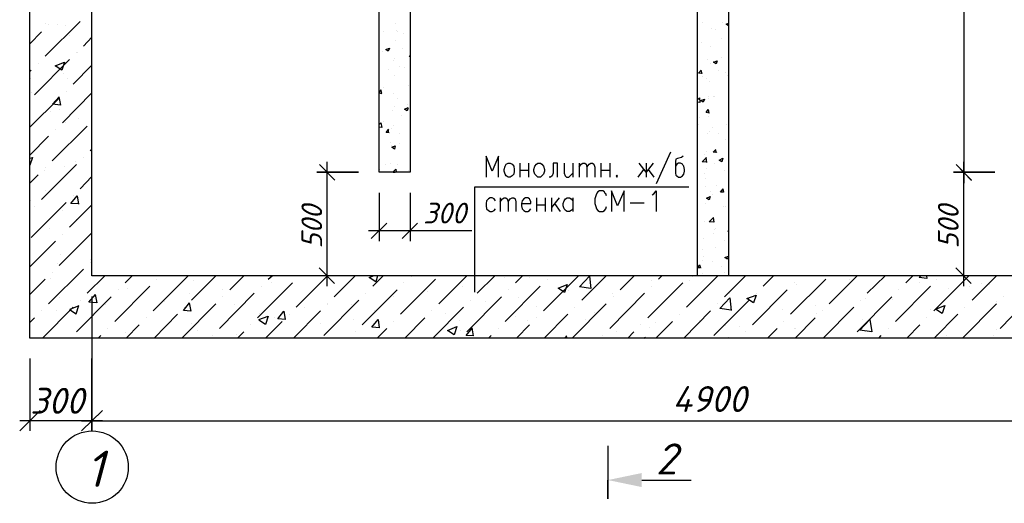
# Model space of a CAD drawing. Extents: x -119078 to 1619993, y 264752 to 340742.
# Tile 181 of 220: x 1039064 to 1048580, y 314002 to 318671. Entities that reach past the tile are written whole.
import ezdxf

# ---------------------------------------------------------------- set-up
doc = ezdxf.new("R2010")
doc.units = 0
doc.header["$MEASUREMENT"] = 0
for name, color, linetype in [('PDF _Геометрия', 250, 'Continuous'), ('PDF _Сплошная заливка', 7, 'Continuous'), ('PDF _Текст', 7, 'Continuous')]:
    doc.layers.add(name, color=color, linetype=linetype)
doc.styles.add('PDF ISOCPEUR Italic', font='isocpeui.ttf')

msp = doc.modelspace()

# ---------------------------------------------------------------- linework, layer by layer
at = {"layer": 'PDF _Геометрия', "color": 7, "lineweight": -3}
for points in [[(1039161.523, 322798.844), (1052361.402, 322798.844), (1052361.402, 315597.755), (1039161.523, 315597.755)], [(1039762.672, 322197.695), (1051764.486, 322197.695), (1051764.486, 316198.904), (1039762.672, 316198.904)], [(1042537.672, 322197.695), (1042838.247, 322197.695), (1042838.247, 317197.997), (1042537.672, 317197.997)], [(1045613.247, 321198.602), (1045913.821, 321198.602), (1045913.821, 316198.904), (1045613.247, 316198.904)], [(1043784.056, 317285.272), (1043805.223, 317285.272), (1043822.157, 317276.805), (1043839.091, 317255.638), (1043843.324, 317226.004), (1043843.324, 317209.07), (1043839.091, 317179.436), (1043822.157, 317162.502), (1043805.223, 317149.802), (1043784.056, 317149.802), (1043767.122, 317162.502), (1043754.422, 317179.436), (1043745.955, 317209.07), (1043745.955, 317226.004), (1043754.422, 317255.638), (1043767.122, 317276.805)], [(1044071.93, 317285.272), (1044097.331, 317285.272), (1044110.031, 317276.805), (1044126.965, 317255.638), (1044135.432, 317226.004), (1044135.432, 317209.07), (1044126.965, 317179.436), (1044110.031, 317162.502), (1044097.331, 317149.802), (1044071.93, 317149.802), (1044059.23, 317162.502), (1044042.296, 317179.436), (1044033.829, 317209.07), (1044033.829, 317226.004), (1044042.296, 317255.638), (1044059.23, 317276.805)], [(1044833.95, 317170.969), (1044829.717, 317162.502), (1044833.95, 317149.802), (1044842.417, 317162.502)]]:
    msp.add_lwpolyline(points, close=True, dxfattribs=at)
at = {"layer": 'PDF _Геометрия', "color": 251, "lineweight": -3, "true_color": 0x535353}
for points in [[(1048187.158, 322297.12), (1048187.158, 317094.217)], [(1042033.892, 317299.6), (1042033.892, 316097.302)], [(1048185.041, 317299.6), (1048185.041, 316097.302)], [(1042537.672, 316999.025), (1042537.672, 316533.347)], [(1042838.247, 316999.025), (1042838.247, 316533.347)], [(1042613.874, 316706.918), (1042461.47, 316558.747)], [(1042762.045, 316558.747), (1042910.215, 316706.918)], [(1042436.07, 316634.949), (1042838.247, 316634.949), (1043435.162, 316634.949)], [(1041959.807, 316275.106), (1042107.978, 316122.702)], [(1048110.956, 316275.106), (1048259.127, 316122.702)], [(1042338.7, 316198.904), (1041936.523, 316198.904)], [(1048489.849, 316198.904), (1048087.672, 316198.904)], [(1039762.672, 315999.933), (1039762.672, 314700.265), (1039762.672, 315398.784)], [(1039161.523, 315398.784), (1039161.523, 314700.265)], [(1039263.126, 314899.237), (1039064.154, 314700.265)], [(1039864.275, 314797.634), (1039064.154, 314797.634)], [(1039661.07, 314797.634), (1051861.855, 314797.634)]]:
    msp.add_lwpolyline(points, dxfattribs=at)
at = {"layer": 'PDF _Геометрия', "color": 8, "lineweight": -3, "true_color": 0x767676}
for points in [[(1039309.694, 318319.86), (1039648.369, 318654.302)], [(1039313.927, 318633.135), (1039313.927, 318633.135)], [(1039343.561, 318620.434), (1039343.561, 318620.434)], [(1039428.23, 318624.668), (1039428.23, 318624.668)], [(1039504.432, 318611.968), (1039504.432, 318611.968)], [(1042698.543, 318637.368), (1042698.543, 318637.368)], [(1045659.815, 318645.835), (1045659.815, 318645.835)], [(1045748.717, 318586.567), (1045748.717, 318586.567)], [(1045858.787, 318641.602), (1045858.787, 318641.602)], [(1045913.821, 318611.968), (1045892.654, 318628.901), (1045913.821, 318637.368)], [(1039161.523, 318438.396), (1039275.826, 318552.699)], [(1039542.533, 318523.065), (1039542.533, 318523.065)], [(1039682.237, 318417.229), (1039762.672, 318501.898)], [(1042575.773, 318552.699), (1042575.773, 318552.699)], [(1042702.777, 318569.633), (1042702.777, 318569.633)], [(1042715.477, 318556.933), (1042715.477, 318556.933)], [(1042774.745, 318535.766), (1042774.745, 318535.766)], [(1045786.818, 318573.867), (1045786.818, 318573.867)], [(1042541.906, 318396.062), (1042541.906, 318396.062)], [(1042694.31, 318468.03), (1042694.31, 318468.03)], [(1045651.348, 318455.33), (1045651.348, 318455.33)], [(1045744.484, 318417.229), (1045744.484, 318417.229)], [(1045846.086, 318489.198), (1045846.086, 318489.198)], [(1039614.502, 318353.727), (1039614.502, 318353.727)], [(1039618.735, 318353.727), (1039618.735, 318353.727)], [(1042571.54, 318366.428), (1042571.54, 318366.428)], [(1042762.045, 318391.828), (1042762.045, 318391.828)], [(1042838.247, 318315.626), (1042829.78, 318315.626), (1042838.247, 318324.093)], [(1045841.853, 318302.926), (1045841.853, 318302.926)], [(1039208.091, 317947.317), (1039546.767, 318285.992)], [(1039241.959, 318252.125), (1039241.959, 318252.125)], [(1039580.634, 318048.919), (1039762.672, 318230.958)], [(1042677.376, 318273.292), (1042677.376, 318273.292)], [(1042685.843, 318298.693), (1042685.843, 318298.693)], [(1042736.644, 318218.257), (1042736.644, 318218.257)], [(1042783.212, 318205.557), (1042783.212, 318205.557)], [(1045714.849, 318285.992), (1045714.849, 318285.992)], [(1045736.017, 318247.891), (1045736.017, 318247.891)], [(1045765.651, 318269.059), (1045765.651, 318269.059)], [(1039161.523, 318171.689), (1039174.224, 318184.39)], [(1039487.498, 318150.522), (1039487.498, 318150.522)], [(1042630.808, 318192.857), (1042630.808, 318192.857)], [(1042681.609, 318129.355), (1042681.609, 318129.355)], [(1045647.114, 318184.39), (1045655.581, 318150.522), (1045625.947, 318154.756), (1045651.348, 318184.39)], [(1045659.815, 318125.121), (1045659.815, 318125.121)], [(1045820.686, 318184.39), (1045820.686, 318184.39)], [(1045884.187, 318158.989), (1045884.187, 318158.989)], [(1045901.121, 318129.355), (1045901.121, 318129.355)], [(1039169.99, 318108.188), (1039169.99, 318108.188)], [(1039525.599, 318099.721), (1039525.599, 318099.721)], [(1042575.773, 318015.052), (1042575.773, 318015.052)], [(1042817.08, 318036.219), (1042817.08, 318036.219)], [(1045706.383, 318103.954), (1045706.383, 318103.954)], [(1045731.783, 318078.554), (1045731.783, 318078.554)], [(1039178.457, 317972.717), (1039178.457, 317972.717)], [(1039440.93, 317926.15), (1039457.864, 317845.714), (1039381.662, 317854.181), (1039445.164, 317926.15)], [(1039479.031, 317676.376), (1039762.672, 317964.251)], [(1039512.899, 317981.184), (1039512.899, 317981.184)], [(1042537.672, 317968.484), (1042558.839, 317993.885)], [(1042537.672, 317964.251), (1042563.073, 317960.017), (1042554.606, 317993.885)], [(1042673.142, 317960.017), (1042673.142, 317960.017)], [(1045719.083, 317926.15), (1045719.083, 317926.15)], [(1045765.651, 317930.383), (1045765.651, 317930.383)], [(1045782.585, 317930.383), (1045782.585, 317930.383)], [(1039161.523, 317634.042), (1039445.164, 317913.449)], [(1042681.609, 317833.014), (1042681.609, 317833.014)], [(1042715.477, 317913.449), (1042715.477, 317913.449)], [(1042817.08, 317820.313), (1042808.613, 317790.679), (1042783.212, 317807.613), (1042817.08, 317824.547)], [(1042808.613, 317849.948), (1042808.613, 317849.948)], [(1045613.247, 317900.749), (1045634.414, 317917.683), (1045638.647, 317871.115), (1045613.247, 317875.348)], [(1045723.316, 317909.216), (1045723.316, 317909.216)], [(1039360.495, 317782.212), (1039360.495, 317782.212)], [(1039449.397, 317803.38), (1039449.397, 317803.38)], [(1042541.906, 317752.578), (1042541.906, 317752.578)], [(1042668.909, 317790.679), (1042668.909, 317790.679)], [(1042749.344, 317744.111), (1042749.344, 317744.111)], [(1042838.247, 317803.38), (1042838.247, 317803.38)], [(1045727.55, 317769.512), (1045697.916, 317773.746), (1045719.083, 317803.38), (1045723.316, 317769.512)], [(1045719.083, 317739.878), (1045719.083, 317739.878)], [(1039377.429, 317308.067), (1039716.104, 317642.509)], [(1039508.666, 317676.376), (1039508.666, 317676.376)], [(1039635.669, 317714.477), (1039635.669, 317714.477)], [(1042537.672, 317659.443), (1042554.606, 317676.376), (1042563.073, 317629.809), (1042537.672, 317634.042)], [(1042550.373, 317634.042), (1042550.373, 317634.042)], [(1042584.24, 317689.077), (1042584.24, 317689.077)], [(1042677.376, 317650.976), (1042677.376, 317650.976)], [(1045621.714, 317663.676), (1045621.714, 317663.676)], [(1045634.414, 317727.178), (1045634.414, 317727.178)], [(1045892.654, 317655.209), (1045892.654, 317655.209)], [(1039161.523, 317363.102), (1039343.561, 317545.14)], [(1039411.296, 317612.875), (1039411.296, 317612.875)], [(1042635.041, 317579.007), (1042605.407, 317583.241), (1042630.808, 317612.875)], [(1042630.808, 317579.007), (1042626.575, 317612.875)], [(1042660.442, 317621.342), (1042660.442, 317621.342)], [(1042732.411, 317574.774), (1042732.411, 317574.774)], [(1045710.616, 317570.54), (1045710.616, 317570.54)], [(1045727.55, 317595.941), (1045727.55, 317595.941)], [(1045761.417, 317625.575), (1045761.417, 317625.575)], [(1045820.686, 317570.54), (1045820.686, 317570.54)], [(1042541.906, 317452.004), (1042541.906, 317452.004)], [(1042647.742, 317485.871), (1042647.742, 317485.871)], [(1042656.209, 317452.004), (1042656.209, 317452.004)], [(1042736.644, 317477.405), (1042736.644, 317477.405)], [(1045884.187, 317515.506), (1045884.187, 317515.506)], [(1039745.738, 317409.669), (1039762.672, 317422.37)], [(1045685.215, 317371.568), (1045685.215, 317371.568)], [(1045706.383, 317401.203), (1045706.383, 317401.203)], [(1045786.818, 317418.136), (1045795.285, 317388.502), (1045765.651, 317392.736), (1045791.051, 317418.136)], [(1045791.051, 317396.969), (1045791.051, 317396.969)], [(1045812.219, 317388.502), (1045812.219, 317388.502)], [(1039161.523, 317333.467), (1039186.924, 317341.934), (1039161.523, 317265.732)], [(1039275.826, 316935.524), (1039614.502, 317274.199)], [(1039606.035, 317299.6), (1039606.035, 317299.6)], [(1039682.237, 317341.934), (1039682.237, 317341.934)], [(1042601.174, 317274.199), (1042601.174, 317274.199)], [(1042647.742, 317282.666), (1042647.742, 317282.666)], [(1042711.243, 317269.966), (1042711.243, 317269.966)], [(1045706.383, 317295.366), (1045659.815, 317299.6), (1045702.149, 317341.934)], [(1045706.383, 317291.133), (1045697.916, 317341.934)], [(1045782.585, 317286.9), (1045782.585, 317286.9)], [(1039161.523, 317092.161), (1039241.959, 317172.597)], [(1039301.227, 317214.931), (1039301.227, 317214.931)], [(1039309.694, 317240.332), (1039309.694, 317240.332)], [(1039495.965, 317253.032), (1039495.965, 317253.032)], [(1042546.139, 317227.631), (1042546.139, 317227.631)], [(1042673.142, 317202.231), (1042698.543, 317227.631), (1042702.777, 317197.997)], [(1042673.142, 317197.997), (1042694.31, 317197.997)], [(1042817.08, 317214.931), (1042817.08, 317214.931)], [(1045680.982, 317185.297), (1045680.982, 317185.297)], [(1045697.916, 317231.865), (1045697.916, 317231.865)], [(1045871.487, 317210.698), (1045871.487, 317210.698)], [(1039648.369, 317037.126), (1039762.672, 317155.663)], [(1045693.682, 317134.496), (1045693.682, 317134.496)], [(1045799.518, 317066.76), (1045799.518, 317066.76)], [(1039309.694, 317024.426), (1039309.694, 317024.426)], [(1039635.669, 316893.189), (1039559.467, 316897.423), (1039618.735, 316969.391), (1039631.435, 316888.956)], [(1039580.634, 316969.391), (1039580.634, 316969.391)], [(1045693.682, 317062.527), (1045693.682, 317062.527)], [(1045740.25, 317011.726), (1045740.25, 317011.726)], [(1045761.417, 316982.092), (1045761.417, 316982.092)], [(1045858.787, 317037.126), (1045867.253, 317007.492), (1045837.619, 317007.492), (1045863.02, 317037.126)], [(1039161.523, 316918.59), (1039165.757, 316918.59), (1039161.523, 316927.057)], [(1039174.224, 316567.214), (1039512.899, 316905.89)], [(1039546.767, 316668.817), (1039762.672, 316884.722)], [(1045689.449, 316893.189), (1045689.449, 316893.189)], [(1039208.091, 316872.022), (1039208.091, 316872.022)], [(1039479.031, 316829.688), (1039479.031, 316829.688)], [(1045863.02, 316867.789), (1045863.02, 316867.789)], [(1045884.187, 316872.022), (1045884.187, 316872.022)], [(1039614.502, 316745.019), (1039614.502, 316745.019)], [(1045680.982, 316723.851), (1045680.982, 316723.851)], [(1045765.651, 316761.952), (1045774.118, 316715.385), (1045727.55, 316719.618), (1045769.884, 316761.952)], [(1039356.262, 316651.883), (1039356.262, 316651.883)], [(1039445.164, 316296.274), (1039762.672, 316613.782)], [(1039479.031, 316601.082), (1039479.031, 316601.082)], [(1045613.247, 316596.848), (1045613.247, 316596.848)], [(1045765.651, 316605.315), (1045765.651, 316605.315)], [(1045782.585, 316643.416), (1045782.585, 316643.416)], [(1045791.051, 316651.883), (1045791.051, 316651.883)], [(1045913.821, 316626.482), (1045909.588, 316626.482), (1045913.821, 316634.949)], [(1039161.523, 316283.573), (1039411.296, 316533.347)], [(1045676.748, 316554.514), (1045676.748, 316554.514)], [(1045871.487, 316537.58), (1045871.487, 316537.58)], [(1039462.098, 316406.343), (1039462.098, 316406.343)], [(1039627.202, 316482.545), (1039627.202, 316482.545)], [(1045659.815, 316452.911), (1045659.815, 316452.911)], [(1045786.818, 316469.845), (1045786.818, 316469.845)], [(1039432.464, 316317.441), (1039432.464, 316317.441)], [(1039745.738, 316330.141), (1039745.738, 316330.141)], [(1039749.972, 316359.775), (1039749.972, 316359.775)], [(1045634.414, 316304.741), (1045642.881, 316275.106), (1045613.247, 316275.106), (1045638.647, 316304.741)], [(1045664.048, 316347.075), (1045664.048, 316347.075)], [(1045668.282, 316385.176), (1045668.282, 316385.176)], [(1045761.417, 316338.608), (1045761.417, 316338.608)], [(1045913.821, 316380.943), (1045905.354, 316359.775), (1045879.954, 316376.709), (1045913.821, 316389.409)], [(1039343.561, 315927.964), (1039682.237, 316262.406)], [(1039377.429, 316228.539), (1039377.429, 316228.539)], [(1045651.348, 316266.64), (1045651.348, 316266.64)], [(1045664.048, 316220.072), (1045664.048, 316220.072)], [(1045846.086, 316292.04), (1045846.086, 316292.04)], [(1045879.954, 316228.539), (1045879.954, 316228.539)], [(1039161.523, 316016.866), (1039309.694, 316165.037)], [(1039360.495, 316173.504), (1039360.495, 316173.504)], [(1039716.104, 316029.567), (1039885.442, 316198.904)], [(1040084.414, 316131.169), (1040152.149, 316198.904)], [(1040355.354, 315860.229), (1040689.796, 316194.671)], [(1040389.222, 316165.037), (1040389.222, 316165.037)], [(1040723.664, 315961.832), (1040960.737, 316198.904)], [(1040740.598, 316156.57), (1040740.598, 316156.57)], [(1041096.207, 316063.434), (1041231.677, 316198.904)], [(1041362.914, 315792.494), (1041701.59, 316131.169)], [(1041464.517, 316165.037), (1041502.618, 316198.904)], [(1041498.384, 316131.169), (1041498.384, 316131.169)], [(1041735.457, 315894.096), (1042040.265, 316198.904)], [(1041769.325, 316194.671), (1041769.325, 316194.671)], [(1042103.767, 315995.699), (1042306.972, 316198.904)], [(1042522.878, 316198.904), (1042505.944, 316139.636), (1042442.442, 316181.971), (1042480.543, 316198.904)], [(1042476.31, 316097.302), (1042577.912, 316198.904)], [(1042743.017, 315826.361), (1043081.692, 316165.037)], [(1042776.884, 316131.169), (1042776.884, 316131.169)], [(1042844.619, 316194.671), (1042848.853, 316198.904)], [(1043115.56, 315927.964), (1043386.5, 316198.904)], [(1043483.87, 316029.567), (1043657.441, 316198.904)], [(1043750.576, 316177.737), (1043750.576, 316177.737)], [(1043856.413, 316131.169), (1043924.148, 316198.904)], [(1043991.883, 316181.971), (1043991.883, 316181.971)], [(1044127.353, 315860.229), (1044461.795, 316194.671)], [(1044161.221, 316165.037), (1044161.221, 316165.037)], [(1044495.663, 315961.832), (1044732.735, 316198.904)], [(1044868.206, 316063.434), (1045003.676, 316198.904)], [(1045134.913, 315792.494), (1045473.588, 316131.169)], [(1045168.78, 316156.57), (1045168.78, 316156.57)], [(1045236.515, 316165.037), (1045270.383, 316198.904)], [(1045355.007, 316194.671), (1045355.007, 316194.671)], [(1045507.456, 315894.096), (1045812.264, 316198.904)], [(1045537.09, 316152.337), (1045537.09, 316152.337)], [(1045541.323, 316194.671), (1045541.323, 316194.671)], [(1045566.679, 316194.671), (1045570.912, 316198.904)], [(1045875.765, 315995.699), (1046078.971, 316198.904)], [(1046248.308, 316097.302), (1046349.911, 316198.904)], [(1046404.946, 316194.671), (1046404.946, 316194.671)], [(1046515.015, 315826.361), (1046853.691, 316165.037)], [(1046548.883, 316131.169), (1046548.883, 316131.169)], [(1046887.558, 315927.964), (1047158.499, 316198.904)], [(1047082.297, 316165.037), (1047082.297, 316165.037)], [(1047255.868, 316029.567), (1047429.439, 316198.904)], [(1047628.411, 316131.169), (1047696.146, 316198.904)], [(1047827.383, 316198.904), (1047831.617, 316173.504), (1047755.415, 316181.971), (1047772.348, 316198.904)], [(1047759.648, 316135.403), (1047759.648, 316135.403)], [(1047899.352, 315860.229), (1048233.794, 316194.671)], [(1047928.986, 316165.037), (1047928.986, 316165.037)], [(1048267.661, 315961.832), (1048504.734, 316198.904)], [(1048356.564, 316122.702), (1048356.564, 316122.702)], [(1039792.306, 316016.866), (1039809.24, 315936.431), (1039733.038, 315944.898), (1039796.54, 316016.866)], [(1039982.811, 315758.626), (1040321.487, 316097.302)], [(1040016.679, 316063.434), (1040016.679, 316063.434)], [(1040101.348, 316076.135), (1040101.348, 316076.135)], [(1040702.497, 316025.333), (1040702.497, 316025.333)], [(1040994.604, 315690.891), (1041329.047, 316029.567)], [(1041020.005, 316067.668), (1041020.005, 316067.668)], [(1041396.782, 316097.302), (1041396.782, 316097.302)], [(1042374.707, 315724.759), (1042713.383, 316063.434)], [(1042408.575, 316029.567), (1042408.575, 316029.567)], [(1043009.724, 316050.734), (1043009.724, 316050.734)], [(1043339.932, 316093.068), (1043339.932, 316093.068)], [(1043754.81, 315758.626), (1044093.485, 316097.302)], [(1043788.677, 316063.434), (1043788.677, 316063.434)], [(1044368.659, 316054.967), (1044368.659, 316054.967)], [(1044766.603, 315690.891), (1045101.045, 316029.567)], [(1044796.237, 316025.333), (1044796.237, 316025.333)], [(1045168.78, 316097.302), (1045168.78, 316097.302)], [(1045926.567, 316025.333), (1045926.567, 316025.333)], [(1046146.706, 315724.759), (1046481.148, 316063.434)], [(1046180.573, 316029.567), (1046180.573, 316029.567)], [(1046570.05, 316110.002), (1046570.05, 316110.002)], [(1047526.809, 315758.626), (1047865.484, 316097.302)], [(1047560.676, 316063.434), (1047560.676, 316063.434)], [(1048039.055, 316080.368), (1048039.055, 316080.368)], [(1048242.261, 316093.068), (1048242.261, 316093.068)], [(1048441.232, 316110.002), (1048441.232, 316110.002)], [(1048538.602, 315690.891), (1048873.044, 316029.567)], [(1039449.397, 315987.232), (1039449.397, 315987.232)], [(1039614.502, 315657.024), (1039948.944, 315995.699)], [(1039648.369, 315961.832), (1039648.369, 315961.832)], [(1039783.839, 315978.765), (1039783.839, 315978.765)], [(1040461.19, 315949.131), (1040461.19, 315949.131)], [(1040630.528, 315597.755), (1040960.737, 315927.964)], [(1040702.497, 315936.431), (1040719.431, 315855.995), (1040647.462, 315864.462), (1040706.73, 315936.431)], [(1041028.472, 315995.699), (1041028.472, 315995.699)], [(1042002.164, 315623.156), (1042340.84, 315961.832)], [(1042036.032, 315927.964), (1042036.032, 315927.964)], [(1042268.871, 315923.731), (1042268.871, 315923.731)], [(1042679.515, 315999.933), (1042679.515, 315999.933)], [(1043386.5, 315657.024), (1043720.942, 315995.699)], [(1043420.368, 315961.832), (1043420.368, 315961.832)], [(1043568.538, 315949.131), (1043568.538, 315949.131)], [(1043886.047, 315991.466), (1043886.047, 315991.466)], [(1044402.527, 315597.755), (1044732.735, 315927.964)], [(1044800.471, 315995.699), (1044800.471, 315995.699)], [(1045274.616, 315936.431), (1045274.616, 315936.431)], [(1045774.163, 315623.156), (1046112.838, 315961.832)], [(1045808.03, 315927.964), (1045808.03, 315927.964)], [(1045829.197, 315881.396), (1045926.567, 315987.232), (1045939.267, 315864.462)], [(1047158.499, 315657.024), (1047492.941, 315995.699)], [(1047188.133, 315961.832), (1047188.133, 315961.832)], [(1047234.701, 315974.532), (1047234.701, 315974.532)], [(1047501.408, 315966.065), (1047501.408, 315966.065)], [(1048174.525, 315597.755), (1048504.734, 315927.964)], [(1048508.968, 315953.365), (1048508.968, 315953.365)], [(1048572.469, 315995.699), (1048572.469, 315995.699)], [(1039275.826, 315860.229), (1039275.826, 315860.229)], [(1039284.293, 315597.755), (1039580.634, 315894.096)], [(1039419.763, 315860.229), (1039419.763, 315860.229)], [(1039546.767, 315872.929), (1039610.268, 315830.595), (1039635.669, 315911.03)], [(1039551, 315877.163), (1039639.902, 315911.03)], [(1039898.142, 315919.497), (1039898.142, 315919.497)], [(1040363.821, 315597.755), (1040588.194, 315826.361)], [(1040655.929, 315894.096), (1040655.929, 315894.096)], [(1041138.542, 315919.497), (1041138.542, 315919.497)], [(1041384.081, 315830.595), (1041384.081, 315830.595)], [(1041633.854, 315775.56), (1041557.652, 315784.027), (1041616.921, 315855.995), (1041629.621, 315775.56)], [(1041667.722, 315826.361), (1041667.722, 315826.361)], [(1041710.056, 315597.755), (1041972.53, 315860.229)], [(1041815.893, 315889.863), (1041815.893, 315889.863)], [(1042036.032, 315919.497), (1042036.032, 315919.497)], [(1042493.244, 315860.229), (1042493.244, 315860.229)], [(1042768.417, 315843.295), (1042768.417, 315843.295)], [(1043047.825, 315860.229), (1043047.825, 315860.229)], [(1043056.292, 315597.755), (1043352.633, 315894.096)], [(1043174.828, 315834.828), (1043174.828, 315834.828)], [(1044055.384, 315898.33), (1044055.384, 315898.33)], [(1044131.586, 315597.755), (1044360.192, 315826.361)], [(1044427.928, 315894.096), (1044427.928, 315894.096)], [(1044618.433, 315843.295), (1044618.433, 315843.295)], [(1045439.721, 315826.361), (1045439.721, 315826.361)], [(1045482.055, 315597.755), (1045740.295, 315860.229)], [(1045829.197, 315885.63), (1045939.267, 315868.696)], [(1046434.58, 315868.696), (1046434.58, 315868.696)], [(1046756.322, 315911.03), (1046756.322, 315911.03)], [(1046760.555, 315839.062), (1046760.555, 315839.062)], [(1046819.823, 315860.229), (1046819.823, 315860.229)], [(1046828.29, 315597.755), (1047124.631, 315894.096)], [(1047865.484, 315868.696), (1047865.484, 315868.696)], [(1047903.585, 315597.755), (1048132.191, 315826.361)], [(1048199.926, 315894.096), (1048199.926, 315894.096)], [(1039161.523, 315745.926), (1039208.091, 315792.494)], [(1040287.619, 315792.494), (1040287.619, 315792.494)], [(1040727.897, 315733.226), (1040727.897, 315733.226)], [(1041375.614, 315775.56), (1041464.517, 315809.428), (1041439.116, 315728.992), (1041375.614, 315771.327)], [(1041439.116, 315597.755), (1041599.987, 315758.626)], [(1041528.018, 315796.727), (1041528.018, 315796.727)], [(1041968.297, 315737.459), (1041968.297, 315737.459)], [(1042285.805, 315779.793), (1042285.805, 315779.793)], [(1042544.045, 315695.125), (1042467.843, 315703.591), (1042527.111, 315775.56), (1042539.812, 315695.125)], [(1042679.515, 315758.626), (1042679.515, 315758.626)], [(1042785.351, 315597.755), (1042980.09, 315792.494)], [(1043314.532, 315771.327), (1043314.532, 315771.327)], [(1043852.179, 315805.194), (1043852.179, 315805.194)], [(1043974.949, 315762.86), (1043974.949, 315762.86)], [(1044059.618, 315792.494), (1044059.618, 315792.494)], [(1044529.53, 315775.56), (1044529.53, 315775.56)], [(1045206.881, 315745.926), (1045206.881, 315745.926)], [(1045211.115, 315597.755), (1045371.986, 315758.626)], [(1045634.459, 315762.86), (1045634.459, 315762.86)], [(1046447.28, 315758.626), (1046447.28, 315758.626)], [(1046557.35, 315597.755), (1046752.088, 315792.494)], [(1047213.534, 315779.793), (1047213.534, 315779.793)], [(1047831.617, 315792.494), (1047831.617, 315792.494)], [(1039915.076, 315690.891), (1039915.076, 315690.891)], [(1040084.414, 315652.79), (1040084.414, 315652.79)], [(1040092.881, 315597.755), (1040219.884, 315724.759)], [(1040787.166, 315669.724), (1040787.166, 315669.724)], [(1041168.176, 315597.755), (1041231.677, 315657.024)], [(1041295.179, 315724.759), (1041295.179, 315724.759)], [(1042306.972, 315657.024), (1042306.972, 315657.024)], [(1042518.644, 315597.755), (1042611.78, 315690.891)], [(1042573.679, 315644.323), (1042573.679, 315644.323)], [(1043322.999, 315669.724), (1043322.999, 315669.724)], [(1043454.235, 315618.923), (1043378.033, 315623.156), (1043441.535, 315695.125)], [(1043450.002, 315618.923), (1043437.302, 315695.125)], [(1043687.075, 315690.891), (1043687.075, 315690.891)], [(1043864.879, 315597.755), (1043991.883, 315724.759)], [(1044834.338, 315657.024), (1044834.338, 315657.024)], [(1044940.174, 315597.755), (1044999.442, 315657.024)], [(1045067.178, 315724.759), (1045067.178, 315724.759)], [(1045151.846, 315699.358), (1045151.846, 315699.358)], [(1045884.232, 315720.525), (1045884.232, 315720.525)], [(1046019.702, 315707.825), (1046019.702, 315707.825)], [(1046078.971, 315657.024), (1046078.971, 315657.024)], [(1046290.643, 315597.755), (1046383.779, 315690.891)], [(1046553.116, 315686.658), (1046553.116, 315686.658)], [(1046561.583, 315690.891), (1046561.583, 315690.891)], [(1047238.934, 315661.257), (1047238.934, 315661.257)], [(1047459.073, 315690.891), (1047459.073, 315690.891)], [(1047636.878, 315597.755), (1047763.881, 315724.759)], [(1048500.501, 315682.424), (1048500.501, 315682.424)], [(1039821.94, 315597.755), (1039847.341, 315623.156)], [(1040926.869, 315623.156), (1040926.869, 315623.156)], [(1041163.942, 315631.623), (1041163.942, 315631.623)], [(1043593.939, 315597.755), (1043619.34, 315623.156)], [(1044334.792, 315597.755), (1044351.726, 315618.923)], [(1044351.726, 315597.755), (1044347.492, 315618.923)], [(1044698.868, 315623.156), (1044698.868, 315623.156)], [(1045096.812, 315597.755), (1045113.745, 315606.222)], [(1045109.512, 315597.755), (1045113.745, 315601.989)], [(1045913.866, 315606.222), (1045913.866, 315606.222)], [(1047365.938, 315597.755), (1047391.338, 315623.156)], [(1047920.519, 315631.623), (1047920.519, 315631.623)], [(1048022.121, 315618.923), (1048022.121, 315618.923)], [(1048470.867, 315623.156), (1048470.867, 315623.156)]]:
    msp.add_lwpolyline(points, dxfattribs=at)
for points in [[(1042639.275, 318396.062), (1042626.575, 318366.428), (1042601.174, 318383.362)], [(1039495.965, 318260.592), (1039470.565, 318184.39), (1039407.063, 318226.724)], [(1045803.752, 318273.292), (1045795.285, 318243.658), (1045769.884, 318260.592)], [(1045680.982, 317904.982), (1045668.282, 317875.348), (1045647.114, 317892.282)], [(1042694.31, 317452.004), (1042685.843, 317422.37), (1042660.442, 317439.304)], [(1045858.787, 317333.467), (1045850.32, 317299.6), (1045824.919, 317316.534)], [(1045736.017, 316965.158), (1045727.55, 316931.29), (1045702.149, 316948.224)], [(1044355.959, 316114.236), (1044330.558, 316038.034), (1044267.057, 316080.368)], [(1044584.565, 316076.135), (1044474.495, 316093.068), (1044571.865, 316194.671)], [(1046180.573, 316012.633), (1046155.173, 315936.431), (1046091.671, 315978.765)], [(1048005.188, 315911.03), (1047979.787, 315834.828), (1047916.285, 315877.163)], [(1047298.203, 315657.024), (1047183.9, 315673.957), (1047281.269, 315775.56)], [(1043289.131, 315707.825), (1043263.73, 315627.389), (1043200.229, 315669.724)]]:
    msp.add_lwpolyline(points, close=True, dxfattribs=at)
at = {"layer": 'PDF _Геометрия', "color": 7, "lineweight": -3}
for points in [[(1043690.92, 317149.802), (1043690.92, 317353.007), (1043631.652, 317209.07), (1043572.384, 317353.007), (1043572.384, 317149.802)], [(1045354.664, 317391.108), (1045214.96, 317086.3)], [(1045477.434, 317353.007), (1045460.5, 317340.307), (1045422.399, 317331.84), (1045405.465, 317323.373), (1045401.232, 317302.206), (1045401.232, 317187.903), (1045405.465, 317170.969), (1045413.932, 317162.502), (1045430.866, 317149.802), (1045452.033, 317149.802), (1045468.967, 317162.502), (1045481.667, 317179.436), (1045490.134, 317209.07), (1045490.134, 317226.004), (1045481.667, 317255.638), (1045477.434, 317264.105), (1045468.967, 317276.805), (1045452.033, 317285.272), (1045430.866, 317285.272), (1045413.932, 317276.805), (1045401.232, 317255.638)], [(1043898.359, 317285.272), (1043898.359, 317149.802)], [(1043983.028, 317285.272), (1043983.028, 317149.802)], [(1044262.435, 317149.802), (1044262.435, 317285.272), (1044220.101, 317285.272), (1044220.101, 317187.903), (1044211.634, 317162.502), (1044194.7, 317149.802), (1044182, 317149.802)], [(1044325.937, 317285.272), (1044325.937, 317187.903), (1044334.404, 317162.502), (1044347.104, 317149.802), (1044372.505, 317149.802), (1044385.205, 317162.502), (1044410.606, 317187.903)], [(1044410.606, 317285.272), (1044410.606, 317149.802)], [(1044469.874, 317285.272), (1044469.874, 317149.802)], [(1044469.874, 317247.171), (1044491.041, 317276.805), (1044507.975, 317285.272), (1044524.909, 317285.272), (1044537.609, 317276.805), (1044546.076, 317247.171), (1044546.076, 317149.802)], [(1044546.076, 317247.171), (1044567.243, 317276.805), (1044584.177, 317285.272), (1044601.111, 317285.272), (1044613.811, 317276.805), (1044622.278, 317247.171), (1044622.278, 317149.802)], [(1044681.546, 317285.272), (1044681.546, 317149.802)], [(1044766.215, 317285.272), (1044766.215, 317149.802)], [(1045185.326, 317285.272), (1045117.591, 317200.603), (1045049.856, 317285.272)], [(1045117.591, 317285.272), (1045117.591, 317149.802)], [(1043898.359, 317217.537), (1043983.028, 317217.537)], [(1044681.546, 317217.537), (1044766.215, 317217.537)], [(1045041.389, 317149.802), (1045096.424, 317226.004)], [(1045138.758, 317226.004), (1045193.793, 317149.802)], [(1043462.314, 316040.64), (1043462.314, 317056.666), (1045532.468, 317056.666)], [(1044736.581, 316971.997), (1044728.114, 316988.931), (1044719.647, 316997.398), (1044715.414, 317010.098), (1044698.48, 317018.565), (1044668.846, 317018.565), (1044651.912, 317010.098), (1044643.445, 316997.398), (1044639.212, 316988.931), (1044630.745, 316971.997), (1044622.278, 316942.363), (1044622.278, 316895.795), (1044630.745, 316866.161), (1044639.212, 316844.994), (1044651.912, 316828.06), (1044668.846, 316819.593), (1044698.48, 316819.593), (1044715.414, 316828.06), (1044728.114, 316844.994), (1044736.581, 316866.161)], [(1044905.919, 316819.593), (1044905.919, 317018.565), (1044842.417, 316874.628), (1044783.149, 317018.565), (1044783.149, 316819.593)], [(1045176.859, 316980.464), (1045193.793, 316988.931), (1045214.96, 317018.565), (1045214.96, 316819.593)], [(1043661.286, 316921.196), (1043648.586, 316942.363), (1043631.652, 316950.83), (1043610.485, 316950.83), (1043593.551, 316942.363), (1043576.617, 316921.196), (1043572.384, 316895.795), (1043572.384, 316874.628), (1043576.617, 316844.994), (1043593.551, 316828.06), (1043610.485, 316819.593), (1043631.652, 316819.593), (1043648.586, 316828.06), (1043661.286, 316844.994)], [(1043707.854, 316950.83), (1043707.854, 316819.593)], [(1043707.854, 316912.729), (1043729.021, 316942.363), (1043745.955, 316950.83), (1043762.889, 316950.83), (1043775.589, 316942.363), (1043784.056, 316912.729), (1043784.056, 316819.593)], [(1043784.056, 316912.729), (1043805.223, 316942.363), (1043822.157, 316950.83), (1043839.091, 316950.83), (1043851.791, 316942.363), (1043860.258, 316912.729), (1043860.258, 316819.593)], [(1043915.293, 316895.795), (1044004.195, 316895.795), (1044004.195, 316912.729), (1043995.728, 316933.896), (1043991.495, 316942.363), (1043974.561, 316950.83), (1043953.394, 316950.83), (1043936.46, 316942.363), (1043919.526, 316921.196), (1043915.293, 316895.795), (1043915.293, 316874.628), (1043919.526, 316844.994), (1043936.46, 316828.06), (1043953.394, 316819.593), (1043974.561, 316819.593), (1043991.495, 316828.06), (1044004.195, 316844.994)], [(1044059.23, 316950.83), (1044059.23, 316819.593)], [(1044059.23, 316883.095), (1044143.899, 316883.095)], [(1044143.899, 316950.83), (1044143.899, 316819.593)], [(1044203.167, 316950.83), (1044203.167, 316819.593)], [(1044279.369, 316950.83), (1044203.167, 316857.694)], [(1044232.801, 316895.795), (1044287.836, 316819.593)], [(1044410.606, 316844.994), (1044393.672, 316828.06), (1044376.738, 316819.593), (1044355.571, 316819.593), (1044338.637, 316828.06), (1044334.404, 316836.527), (1044325.937, 316844.994), (1044317.47, 316874.628), (1044317.47, 316895.795), (1044325.937, 316921.196), (1044338.637, 316942.363), (1044355.571, 316950.83), (1044376.738, 316950.83), (1044393.672, 316942.363), (1044410.606, 316921.196)], [(1044410.606, 316950.83), (1044410.606, 316819.593)], [(1044965.187, 316904.262), (1045100.657, 316904.262)], [(1044749.669, 314556.328), (1044749.669, 314044.081), (1044749.669, 314226.12)], [(1045075.644, 314226.12), (1045554.024, 314226.12)]]:
    msp.add_lwpolyline(points, dxfattribs=at)
at = {"layer": 'PDF _Геометрия', "color": 251, "lineweight": -3, "true_color": 0x535353}
for points in [[(1041961.924, 317274.199), (1042110.094, 317121.795)], [(1048113.073, 317274.199), (1048261.243, 317121.795)], [(1048115.19, 317272.022), (1048263.36, 317119.618)], [(1041936.523, 317197.997), (1042338.7, 317197.997)], [(1048087.672, 317197.997), (1048489.849, 317197.997)], [(1039864.275, 314899.237), (1039661.07, 314700.265)]]:
    msp.add_lwpolyline(points, close=True, dxfattribs=at)
at = {"layer": 'PDF _Геометрия', "color": 1, "lineweight": -3}
msp.add_circle((1039764.789, 314351.006), 349.259, dxfattribs=at)
at = {"layer": 'PDF _Сплошная заливка', "lineweight": 30, "transparency": 33554559}
msp.add_solid([(1044749.669, 314226.12), (1045075.644, 314293.855), (1045075.644, 314158.384)], dxfattribs=at)

# ---------------------------------------------------------------- texts
at = {"layer": 'PDF _Текст', "color": 251, "lineweight": 30, "true_color": 0x535353, "attachment_point": 7, "style": 'PDF ISOCPEUR Italic'}
for s, insert, char_height in [('300', (1042962.751, 316703.919), 199.9836), ('300', (1039165.757, 314866.552), 249.9795), ('4900', (1045371.986, 314883.523), 249.9795)]:
    msp.add_mtext(s, dxfattribs=dict(at, insert=insert, char_height=char_height))
at = {"layer": 'PDF _Текст', "color": 251, "lineweight": 30, "true_color": 0x535353, "char_height": 199.9836, "attachment_point": 7, "rotation": 90, "style": 'PDF ISOCPEUR Italic'}
for insert in [(1041987.325, 316461.378), (1048138.474, 316461.378)]:
    msp.add_mtext('500', dxfattribs=dict(at, insert=insert))
at = {"layer": 'PDF _Текст', "lineweight": 30, "attachment_point": 7, "style": 'PDF ISOCPEUR Italic'}
for s, insert, char_height in [('1', (1039703.173, 314160.006), 349.971), ('2', (1045212.287, 314279.934), 299.975)]:
    msp.add_mtext(s, dxfattribs=dict(at, insert=insert, char_height=char_height))

doc.saveas('drawing.dxf')
